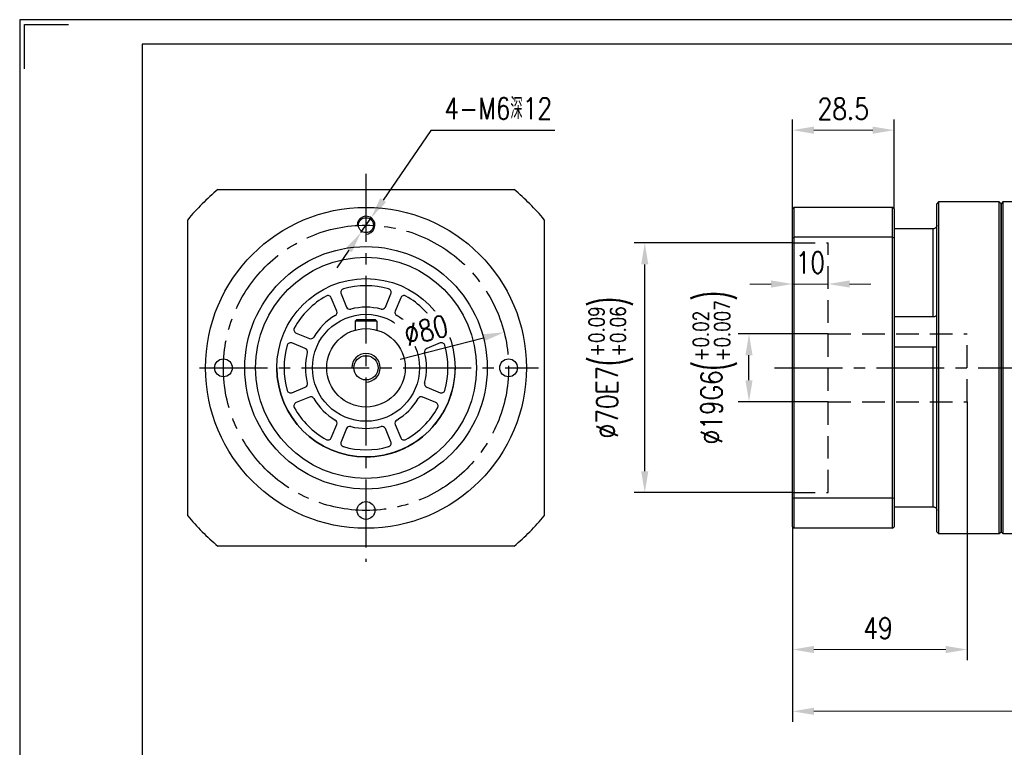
# Model space of a CAD drawing. Header units: millimetres. Extents: x 2126 to 2703, y 267 to 675.
# Tile 2 of 3: x 2126 to 2403, y 471 to 675. Entities that reach past the tile are written whole.
import ezdxf

# ---------------------------------------------------------------- set-up
doc = ezdxf.new("R2010")
doc.units = ezdxf.units.MM
doc.linetypes.add('CENTER2', pattern=[28.575, 19.05, -3.175, 3.175, -3.175])
doc.linetypes.add('DASHED2', pattern=[9.525, 6.35, -3.175])
for name, color, linetype in [('1轮廓实线层', 7, 'Continuous'), ('2细线层', 4, 'Continuous'), ('3中心线层', 1, 'CENTER2'), ('4虚线层', 6, 'DASHED2'), ('7标注层', 4, 'Continuous'), ('图框_外框线', 7, 'Continuous')]:
    doc.layers.add(name, color=color, linetype=linetype)
doc.styles.add('TH_GBDIM', font='romans.shx', dxfattribs={"width": 0.8, "bigfont": 'gbcbig.shx'})
doc.dimstyles.new('TH_GBDIM', dxfattribs={"dimscale": 6, "dimtxt": 4.5, "dimasz": 3, "dimexe": 2, "dimexo": 0, "dimgap": 1.5, "dimtad": 1, "dimdec": 1, "dimdsep": 46, "dimtxsty": 'TH_GBDIM', "dimcen": 2.5, "dimclrd": 130, "dimclre": 130, "dimclrt": 3, "dimadec": 0, "dimazin": 0, "dimtfac": 0.714286, "dimtdec": 1, "dimtmove": 0, "dimatfit": 3, "dimfxl": 1, "dimtzin": 0, "dimlwd": -1, "dimlwe": -1, "dimarcsym": 0})

# ---------------------------------------------------------------- blocks, each defined once
blk = doc.blocks.new('*D6')
at = {"layer": '7标注层', "color": 130}
for p, q in [((2241.7, 643.48), (2228.33, 623.99)), ((2276.54, 643.48), (2241.7, 643.48)), ((2222.11, 614.92), (2224.94, 619.04)), ((2218.71, 609.97), (2215.32, 605.02))]:
    blk.add_line(p, q, dxfattribs=at)
for points in [[(2227.51, 624.55), (2229.15, 623.42), (2224.94, 619.04)], [(2219.54, 609.4), (2217.89, 610.53), (2222.11, 614.92)]]:
    blk.add_solid(points, dxfattribs=at)
at = {"layer": 'Defpoints', "color": 0}
for p in [(2224.94, 619.04), (2222.11, 614.92)]:
    blk.add_point(p, dxfattribs=at)
at = {"layer": '7标注层', "color": 3, "insert": (2260.62, 649.71), "char_height": 6, "attachment_point": 5, "style": 'TH_GBDIM'}
blk.add_mtext('{4-M6深12}{}{}', dxfattribs=at)
blk = doc.blocks.new('*D22')
at = {"layer": '7标注层', "color": 130}
for p, q in [((2343.16, 611.98), (2298.73, 611.98)), ((2301.73, 547.98), (2301.73, 605.98)), ((2343.16, 541.98), (2298.73, 541.98))]:
    blk.add_line(p, q, dxfattribs=at)
for points in [[(2302.73, 605.98), (2300.73, 605.98), (2301.73, 611.98)], [(2300.73, 547.98), (2302.73, 547.98), (2301.73, 541.98)]]:
    blk.add_solid(points, dxfattribs=at)
at = {"layer": 'Defpoints', "color": 0}
for p in [(2301.73, 611.98), (2343.16, 611.98), (2343.16, 541.98)]:
    blk.add_point(p, dxfattribs=at)
at = {"layer": '7标注层', "color": 3, "insert": (2292.21, 576.98), "char_height": 6, "attachment_point": 5, "rotation": 90, "style": 'TH_GBDIM'}
blk.add_mtext('{\\A1;{%%c70}{}{E7\\H0.7143x;{\\H2x;\\W0.5;(}\\S+0.09^ +0.06;{\\H2x;\\W0.5;)}}}', dxfattribs=at)
blk = doc.blocks.new('*D23')
at = {"layer": '7标注层', "color": 130}
for p, q in [((2353.16, 586.48), (2327.96, 586.48)), ((2330.96, 573.48), (2330.96, 580.48)), ((2353.16, 567.48), (2327.96, 567.48))]:
    blk.add_line(p, q, dxfattribs=at)
for points in [[(2331.96, 580.48), (2329.96, 580.48), (2330.96, 586.48)], [(2329.96, 573.48), (2331.96, 573.48), (2330.96, 567.48)]]:
    blk.add_solid(points, dxfattribs=at)
at = {"layer": 'Defpoints', "color": 0}
for p in [(2330.96, 586.48), (2353.16, 586.48), (2353.16, 567.48)]:
    blk.add_point(p, dxfattribs=at)
at = {"layer": '7标注层', "color": 3, "insert": (2321.45, 576.98), "char_height": 6, "attachment_point": 5, "rotation": 90, "style": 'TH_GBDIM'}
blk.add_mtext('{\\A1;{%%c19}{}{G6\\H0.7143x;{\\H2x;\\W0.5;(}\\S+0.02^ +0.007;{\\H2x;\\W0.5;)}}}', dxfattribs=at)
blk = doc.blocks.new('*D24')
at = {"layer": '7标注层', "color": 130}
for p, q in [((2392.16, 567.48), (2392.16, 494.98)), ((2343.16, 532.38), (2343.16, 494.98))]:
    blk.add_line(p, q, dxfattribs=at)
at = {"layer": '7标注层', "color": 130, "lineweight": 13}
blk.add_line((2386.16, 497.98), (2349.16, 497.98), dxfattribs=at)
at = {"layer": '7标注层', "color": 130}
for points in [[(2349.16, 498.98), (2349.16, 496.98), (2343.16, 497.98)], [(2386.16, 496.98), (2386.16, 498.98), (2392.16, 497.98)]]:
    blk.add_solid(points, dxfattribs=at)
at = {"layer": 'Defpoints', "color": 0}
for p in [(2392.16, 567.48), (2343.16, 532.38), (2343.16, 497.98)]:
    blk.add_point(p, dxfattribs=at)
at = {"layer": '7标注层', "color": 3, "insert": (2367.16, 503.98), "char_height": 6, "attachment_point": 5, "style": 'TH_GBDIM'}
blk.add_mtext('49', dxfattribs=at)
blk = doc.blocks.new('*D25')
at = {"layer": '7标注层', "color": 130}
for p, q in [((2496.16, 566.91), (2496.16, 477.66)), ((2343.16, 532.38), (2343.16, 477.66))]:
    blk.add_line(p, q, dxfattribs=at)
at = {"layer": '7标注层', "color": 130, "lineweight": 13}
blk.add_line((2349.16, 480.66), (2490.16, 480.66), dxfattribs=at)
at = {"layer": '7标注层', "color": 130}
for points in [[(2349.16, 481.66), (2349.16, 479.66), (2343.16, 480.66)], [(2490.16, 479.66), (2490.16, 481.66), (2496.16, 480.66)]]:
    blk.add_solid(points, dxfattribs=at)
at = {"layer": 'Defpoints', "color": 0}
for p in [(2496.16, 566.91), (2343.16, 532.38), (2496.16, 480.66)]:
    blk.add_point(p, dxfattribs=at)
at = {"layer": '7标注层', "color": 3, "insert": (2419.66, 486.66), "char_height": 6, "attachment_point": 5, "style": 'TH_GBDIM'}
blk.add_mtext('153', dxfattribs=at)
blk = doc.blocks.new('*D26')
at = {"layer": '7标注层', "color": 130}
for p, q in [((2343.16, 600.47), (2343.16, 603.47)), ((2353.16, 600.47), (2353.16, 603.47))]:
    blk.add_line(p, q, dxfattribs=at)
at = {"layer": '7标注层', "color": 130, "lineweight": 13}
for p, q in [((2337.16, 600.47), (2331.16, 600.47)), ((2353.16, 600.47), (2343.16, 600.47)), ((2359.16, 600.47), (2365.16, 600.47))]:
    blk.add_line(p, q, dxfattribs=at)
at = {"layer": '7标注层', "color": 130}
for points in [[(2337.16, 599.47), (2337.16, 601.47), (2343.16, 600.47)], [(2359.16, 601.47), (2359.16, 599.47), (2353.16, 600.47)]]:
    blk.add_solid(points, dxfattribs=at)
at = {"layer": 'Defpoints', "color": 0}
for p in [(2343.16, 600.47), (2343.16, 600.47), (2353.16, 600.47)]:
    blk.add_point(p, dxfattribs=at)
at = {"layer": '7标注层', "color": 3, "insert": (2348.16, 606.47), "char_height": 6, "attachment_point": 5, "style": 'TH_GBDIM'}
blk.add_mtext('10', dxfattribs=at)
blk = doc.blocks.new('*D27')
at = {"layer": '7标注层', "color": 130}
blk.add_line((2233.1, 579.43), (2256.46, 585.43), dxfattribs=at)
blk.add_solid([(2256.7, 584.46), (2256.21, 586.4), (2262.27, 586.92)], dxfattribs=at)
at = {"layer": 'Defpoints', "color": 0}
for p in [(2262.27, 586.92), (2184.78, 567.04)]:
    blk.add_point(p, dxfattribs=at)
at = {"layer": '7标注层', "color": 3, "insert": (2240.38, 587.5), "char_height": 6, "attachment_point": 5, "rotation": 14.3881, "style": 'TH_GBDIM'}
blk.add_mtext('∅80', dxfattribs=at)
blk = doc.blocks.new('*D29')
at = {"layer": '7标注层', "color": 130}
for p, q in [((2343.16, 621.58), (2343.16, 646.62)), ((2371.66, 621.58), (2371.66, 646.62))]:
    blk.add_line(p, q, dxfattribs=at)
at = {"layer": '7标注层', "color": 130, "lineweight": 13}
blk.add_line((2349.16, 643.62), (2365.66, 643.62), dxfattribs=at)
at = {"layer": '7标注层', "color": 130}
for points in [[(2349.16, 644.62), (2349.16, 642.62), (2343.16, 643.62)], [(2365.66, 642.62), (2365.66, 644.62), (2371.66, 643.62)]]:
    blk.add_solid(points, dxfattribs=at)
at = {"layer": 'Defpoints', "color": 0}
for p in [(2371.66, 643.62), (2343.16, 621.58), (2371.66, 621.58)]:
    blk.add_point(p, dxfattribs=at)
at = {"layer": '7标注层', "color": 3, "insert": (2357.41, 649.62), "char_height": 6, "attachment_point": 5, "style": 'TH_GBDIM'}
blk.add_mtext('28.5', dxfattribs=at)

msp = doc.modelspace()

# ---------------------------------------------------------------- linework, layer by layer
at = {"layer": '1轮廓实线层', "linetype": 'Continuous', "lineweight": 30}
for p, q in [((2181.99, 626.98), (2265.05, 626.98)), ((2343.16, 621.58), (2343.56, 621.98)), ((2343.16, 613.43), (2343.16, 621.58)), ((2343.56, 621.98), (2343.56, 613.57)), ((2371.26, 621.98), (2343.56, 621.98)), ((2371.26, 613.57), (2371.26, 621.98)), ((2371.66, 621.58), (2371.26, 621.98)), ((2371.66, 621.58), (2371.66, 613.43)), ((2384.16, 623.48), (2383.66, 622.98)), ((2383.66, 530.98), (2383.66, 622.98)), ((2401.16, 623.48), (2384.16, 623.48)), ((2384.16, 623.48), (2384.16, 530.48)), ((2401.66, 622.98), (2401.16, 623.48)), ((2401.16, 576.98), (2401.16, 623.48)), ((2402.16, 623.48), (2401.66, 622.98)), ((2401.66, 622.98), (2401.66, 576.98)), ((2401.66, 530.98), (2401.66, 622.98)), ((2412.66, 623.48), (2402.16, 623.48)), ((2402.16, 623.48), (2402.16, 530.48)), ((2173.52, 535.45), (2173.52, 618.51)), ((2273.52, 618.51), (2273.52, 535.45)), ((2382.66, 615.98), (2371.66, 615.98)), ((2382.66, 591.34), (2382.66, 615.98)), ((2343.16, 613.43), (2343.56, 613.57)), ((2343.16, 540.53), (2343.16, 613.43)), ((2343.56, 613.57), (2343.56, 540.39)), ((2371.26, 613.57), (2343.56, 613.57)), ((2371.26, 540.39), (2371.26, 613.57)), ((2371.26, 613.57), (2371.66, 613.43)), ((2371.66, 613.43), (2371.66, 540.53)), ((2216.54, 597.75), (2218.09, 594.02)), ((2228.96, 594.02), (2230.5, 597.75)), ((2215.31, 592.87), (2213.77, 596.6)), ((2233.27, 596.6), (2231.73, 592.87)), ((2371.66, 591.34), (2382.66, 591.34)), ((2220.92, 590.48), (2220.52, 590.08)), ((2226.52, 590.08), (2220.52, 590.08)), ((2220.52, 590.08), (2220.52, 587.56)), ((2220.92, 590.48), (2226.12, 590.48)), ((2226.12, 590.48), (2226.52, 590.08)), ((2226.52, 590.08), (2226.52, 587.56)), ((2203.9, 586.73), (2207.63, 585.19)), ((2239.42, 585.19), (2243.14, 586.73)), ((2206.48, 582.41), (2202.75, 583.96)), ((2244.29, 583.96), (2240.56, 582.41)), ((2382.66, 582.81), (2371.66, 582.81)), ((2382.66, 537.98), (2382.66, 582.81)), ((2401.16, 530.48), (2401.16, 576.98)), ((2401.66, 576.98), (2401.66, 530.98)), ((2202.75, 570), (2206.48, 571.54)), ((2240.56, 571.54), (2244.29, 570)), ((2207.63, 568.77), (2203.9, 567.23)), ((2243.14, 567.23), (2239.42, 568.77)), ((2213.77, 557.36), (2215.31, 561.08)), ((2231.73, 561.08), (2233.27, 557.36)), ((2218.09, 559.94), (2216.54, 556.21)), ((2230.5, 556.21), (2228.96, 559.94)), ((2343.16, 532.38), (2343.16, 540.53)), ((2343.16, 540.53), (2343.56, 540.39)), ((2343.56, 540.39), (2343.56, 531.98)), ((2371.26, 540.39), (2343.56, 540.39)), ((2371.26, 540.39), (2371.66, 540.53)), ((2371.26, 531.98), (2371.26, 540.39)), ((2371.66, 540.53), (2371.66, 532.38)), ((2371.66, 537.98), (2382.66, 537.98)), ((2343.56, 531.98), (2343.16, 532.38)), ((2371.26, 531.98), (2343.56, 531.98)), ((2371.26, 531.98), (2371.66, 532.38)), ((2383.66, 530.98), (2384.16, 530.48)), ((2384.16, 530.48), (2401.16, 530.48)), ((2401.16, 530.48), (2401.66, 530.98)), ((2401.66, 530.98), (2402.16, 530.48)), ((2402.16, 530.48), (2412.66, 530.48)), ((2265.05, 526.98), (2181.99, 526.98))]:
    msp.add_line(p, q, dxfattribs=at)
at = {"layer": '1轮廓实线层'}
for p, q in [((2220.92, 590.48), (2220.52, 590.08)), ((2220.52, 590.08), (2220.52, 587.56)), ((2220.92, 590.48), (2226.12, 590.48)), ((2226.52, 590.08), (2226.12, 590.48)), ((2226.52, 590.08), (2226.52, 587.56))]:
    msp.add_line(p, q, dxfattribs=at)
at = {"layer": '1轮廓实线层', "linetype": 'Continuous', "lineweight": 30}
for centre, radius in [((2223.52, 576.98), 45), ((2223.52, 576.98), 34), ((2223.52, 576.98), 31), ((2223.52, 576.98), 25), ((2223.52, 576.98), 15), ((2183.52, 576.98), 2.5), ((2263.52, 576.98), 2.5), ((2223.52, 536.98), 2.5)]:
    msp.add_circle(centre, radius, dxfattribs=at)
at = {"layer": '1轮廓实线层'}
for centre, radius in [((2223.52, 616.98), 2.1), ((2223.52, 576.98), 11), ((2223.52, 576.98), 3.4)]:
    msp.add_circle(centre, radius, dxfattribs=at)
at = {"layer": '1轮廓实线层', "linetype": 'Continuous', "lineweight": 30}
for centre, radius, start, end in [((2223.52, 576.98), 65, 129.7151, 140.2849), ((2223.52, 576.98), 65, 39.7151, 50.2849), ((2223.52, 576.98), 23, 74.025, 105.975), ((2223.52, 576.98), 23, 119.025, 150.975), ((2212.85, 596.22), 1, 22.5, 119.025), ((2217.47, 598.13), 1, 105.975, 202.5), ((2229.58, 598.13), 1, 337.5, 74.025), ((2234.2, 596.22), 1, 60.975, 157.5), ((2223.52, 576.98), 23, 29.025, 60.975), ((2219.01, 594.4), 1, 202.5, 284.5164), ((2223.52, 576.98), 17, 75.4836, 104.5164), ((2228.03, 594.4), 1, 255.4836, 337.5), ((2223.52, 576.98), 17, 120.4836, 149.5164), ((2214.39, 592.49), 1, 300.4836, 22.5), ((2232.65, 592.49), 1, 157.5, 239.5164), ((2223.52, 576.98), 17, 30.4836, 59.5164), ((2204.28, 587.65), 1, 150.975, 247.5), ((2208.01, 586.11), 1, 247.5, 329.5164), ((2239.03, 586.11), 1, 210.4836, 292.5), ((2242.76, 587.65), 1, 292.5, 29.025), ((2223.52, 576.98), 23, 164.025, 195.975), ((2202.37, 583.03), 1, 67.5, 164.025), ((2244.67, 583.03), 1, 15.975, 112.5), ((2223.52, 576.98), 23, 344.025, 15.975), ((2206.1, 581.49), 1, 345.4836, 67.5), ((2223.52, 576.98), 17, 165.4836, 194.5164), ((2240.95, 581.49), 1, 112.5, 194.5164), ((2223.52, 576.98), 17, 345.4836, 14.5164), ((2223.52, 576.98), 25, 180, 270), ((2223.52, 576.98), 25, 270, 0.0595), ((2206.1, 572.47), 1, 292.5, 14.5164), ((2240.95, 572.47), 1, 165.4836, 247.5), ((2202.37, 570.92), 1, 195.975, 292.5), ((2244.67, 570.92), 1, 247.5, 344.025), ((2204.28, 566.3), 1, 112.5, 209.025), ((2208.01, 567.85), 1, 30.4836, 112.5), ((2223.52, 576.98), 17, 210.4836, 239.5164), ((2223.52, 576.98), 17, 300.4836, 329.5164), ((2239.03, 567.85), 1, 67.5, 149.5164), ((2242.76, 566.3), 1, 330.975, 67.5), ((2223.52, 576.98), 23, 209.025, 240.975), ((2223.52, 576.98), 23, 299.025, 330.975), ((2214.39, 561.47), 1, 337.5, 59.5164), ((2232.65, 561.47), 1, 120.4836, 202.5), ((2219.01, 559.55), 1, 75.4836, 157.5), ((2223.52, 576.98), 17, 255.4836, 284.5164), ((2228.03, 559.55), 1, 22.5, 104.5164), ((2212.85, 557.74), 1, 240.975, 337.5), ((2217.47, 555.83), 1, 157.5, 254.025), ((2229.58, 555.83), 1, 285.975, 22.5), ((2234.2, 557.74), 1, 202.5, 299.025), ((2223.52, 576.98), 23, 254.025, 285.975), ((2223.52, 576.98), 65, 219.7151, 230.2849), ((2223.52, 576.98), 65, 309.7151, 320.2849)]:
    msp.add_arc(centre, radius, start, end, dxfattribs=at)
for points, knots in [([(2383.66, 616.95), (2383.66, 616.94), (2383.66, 616.81), (2383.61, 616.58), (2383.43, 616.3), (2383.17, 616.09), (2382.9, 615.99), (2382.72, 615.98), (2382.66, 615.98)], [0, 0, 0, 0, 0.032682, 0.242401, 0.454081, 0.670712, 0.887589, 1, 1, 1, 1]), ([(2382.66, 591.34), (2382.77, 591.34), (2382.99, 591.36), (2383.29, 591.46), (2383.52, 591.59), (2383.64, 591.74), (2383.66, 591.82), (2383.66, 591.85)], [0, 0, 0, 0, 0.209035, 0.418027, 0.631427, 0.849138, 1, 1, 1, 1]), ([(2383.54, 582.78), (2383.53, 582.78), (2383.49, 582.77), (2383.3, 582.79), (2383.01, 582.8), (2382.78, 582.81), (2382.66, 582.81)], [0, 0, 0, 0, 0.058586, 0.369069, 0.684466, 1, 1, 1, 1]), ([(2382.66, 537.98), (2382.77, 537.97), (2382.99, 537.95), (2383.29, 537.79), (2383.52, 537.55), (2383.64, 537.27), (2383.66, 537.08), (2383.66, 537)], [0, 0, 0, 0, 0.2090347, 0.418027, 0.6314271, 0.8491384, 1, 1, 1, 1])]:
    msp.add_open_spline(points, degree=3, knots=knots, dxfattribs=at)
at = {"layer": '2细线层'}
for centre, radius, end in [((2223.52, 616.98), 2.5, 181.7908), ((2223.52, 576.98), 4, 180)]:
    msp.add_arc(centre, radius, 270, end, dxfattribs=at)
at = {"layer": '3中心线层'}
for p, q in [((2223.52, 631.38), (2223.52, 522.58)), ((2176.82, 576.98), (2271.9, 576.98)), ((2338.11, 576.98), (2502.66, 576.98))]:
    msp.add_line(p, q, dxfattribs=at)
msp.add_circle((2223.52, 576.98), 40, dxfattribs=at)
at = {"layer": '4虚线层'}
for p, q in [((2343.16, 611.98), (2353.16, 611.98)), ((2353.16, 541.98), (2353.16, 611.98)), ((2353.16, 586.48), (2392.16, 586.48)), ((2392.16, 567.48), (2392.16, 586.48)), ((2353.16, 567.48), (2392.16, 567.48)), ((2343.16, 541.98), (2353.16, 541.98))]:
    msp.add_line(p, q, dxfattribs=at)
at = {"layer": '图框_外框线', "color": 3}
msp.add_lwpolyline([(2126.38, 266.53), (2703.44, 266.53), (2703.44, 674.6), (2126.38, 674.6)], close=True, dxfattribs=at)
msp.add_lwpolyline([(2127.75, 660.86), (2127.75, 673.22), (2140.11, 673.22)], dxfattribs=at)
at = {"layer": '图框_外框线', "color": 3, "lineweight": 25}
msp.add_lwpolyline([(2160.72, 273.4), (2696.57, 273.4), (2696.57, 667.73), (2160.72, 667.73)], close=True, dxfattribs=at)

# ---------------------------------------------------------------- dimensions: what is measured, and where the dimension line sits
at = {"layer": '7标注层'}
dim = msp.add_diameter_dim_2p(p1=(2222.11, 614.92), p2=(2224.94, 619.04), text='{4-M6深12}{}{}', dimstyle='TH_GBDIM', override={"dimtxt": 1, "dimasz": 1, "dimgap": 0.5, "dimtoh": 1, "dimcen": 0}, dxfattribs=at)
dim.commit()
dim.dimension.update_dxf_attribs({"geometry": '*D6', "text_midpoint": (2260.62, 643.48), "dimtype": 163})
for base, p1, p2, picture, middle in [((2371.66, 643.62), (2343.16, 621.58), (2371.66, 621.58), '*D29', (2357.41, 649.62)), ((2496.16, 480.66), (2343.16, 532.38), (2496.16, 566.91), '*D25', (2419.66, 486.66))]:
    dim = msp.add_linear_dim(base=base, p1=p1, p2=p2, dimstyle='TH_GBDIM', override={"dimtxt": 1, "dimasz": 1, "dimexe": 0.5, "dimgap": 0.5, "dimlwd": 13}, dxfattribs=at)
    dim.commit()
    dim.dimension.update_dxf_attribs({"geometry": picture, "text_midpoint": middle})
dim = msp.add_linear_dim(base=(2330.96, 586.48), p1=(2353.16, 567.48), p2=(2353.16, 586.48), angle=90, text='{\\A1;{%%c<>}{}{G6\\H0.7143x;{\\H2x;\\W0.5;(}\\S+0.02^ +0.007;{\\H2x;\\W0.5;)}}}', dimstyle='TH_GBDIM', override={"dimtxt": 1, "dimasz": 1, "dimexe": 0.5, "dimgap": 0.5, "dimtp": 0.02, "dimtm": -0.007, "dimtdec": 3, "dimtzin": 8}, dxfattribs=at)
dim.commit()
dim.dimension.update_dxf_attribs({"geometry": '*D23', "text_midpoint": (2330.96, 576.98), "dimtype": 160})
dim = msp.add_linear_dim(base=(2301.73, 611.98), p1=(2343.16, 541.98), p2=(2343.16, 611.98), angle=90, text='{\\A1;{%%c<>}{}{E7\\H0.7143x;{\\H2x;\\W0.5;(}\\S+0.09^ +0.06;{\\H2x;\\W0.5;)}}}', dimstyle='TH_GBDIM', override={"dimtxt": 1, "dimasz": 1, "dimexe": 0.5, "dimgap": 0.5, "dimtp": 0.09, "dimtm": -0.06, "dimtdec": 2, "dimtzin": 8}, dxfattribs=at)
dim.commit()
dim.dimension.update_dxf_attribs({"geometry": '*D22', "text_midpoint": (2292.21, 576.98)})
for base, p1, p2, picture, middle in [((2343.16, 600.47), (2353.16, 600.47), (2343.16, 600.47), '*D26', (2348.16, 600.47)), ((2343.16, 497.98), (2392.16, 567.48), (2343.16, 532.38), '*D24', (2367.16, 497.98))]:
    dim = msp.add_linear_dim(base=base, p1=p1, p2=p2, dimstyle='TH_GBDIM', override={"dimtxt": 1, "dimasz": 1, "dimexe": 0.5, "dimgap": 0.5, "dimlwd": 13}, dxfattribs=at)
    dim.commit()
    dim.dimension.update_dxf_attribs({"geometry": picture, "text_midpoint": middle, "dimtype": 160})

# ---------------------------------------------------------------- next in the draw order: wipeouts: each hides what was drawn before it
msp.add_wipeout([(2233.51, 582.05), (2231.5, 589.89), (2246.75, 593.81), (2248.76, 585.96)]).dxf.layer = '1轮廓实线层'

# ---------------------------------------------------------------- next in the draw order: dimensions: what is measured, and where the dimension line sits
dim = msp.add_diameter_dim_2p(p1=(2184.78, 567.04), p2=(2262.27, 586.92), dimstyle='TH_GBDIM', override={"dimtxt": 1, "dimasz": 1, "dimexe": 0.5, "dimgap": 0.5}, dxfattribs=at)
dim.commit()
dim.dimension.update_dxf_attribs({"geometry": '*D27', "text_midpoint": (2241.87, 581.69), "dimtype": 163})

doc.saveas('drawing.dxf')
